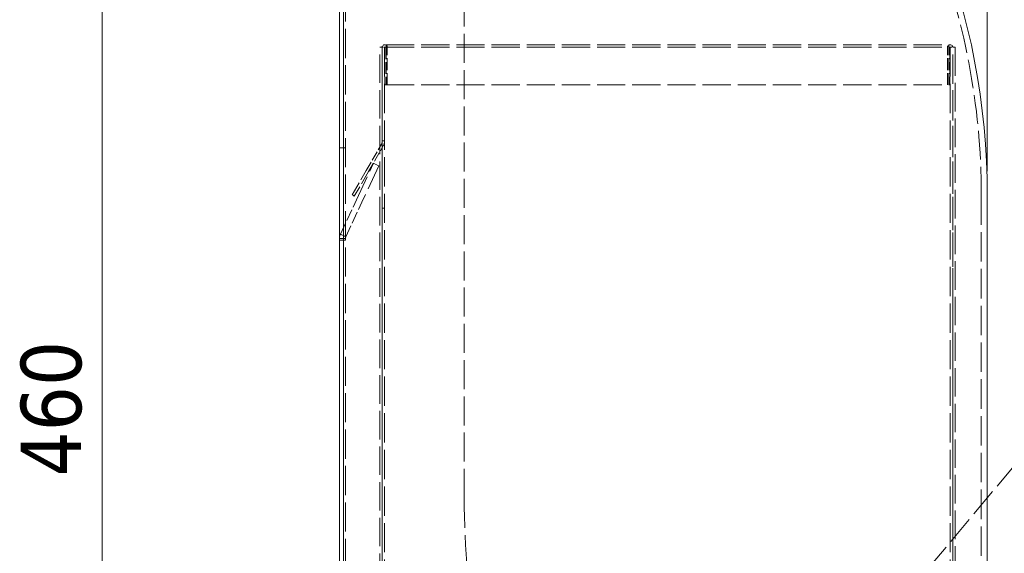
# Model space of a CAD drawing. Header units: millimetres. Extents: x 110 to 3135, y 110 to 2200.
# Tile 198 of 256: x 1223 to 1672, y 1234 to 1478. Entities that reach past the tile are written whole.
import ezdxf

# ---------------------------------------------------------------- set-up
doc = ezdxf.new("R2010")
doc.units = ezdxf.units.MM
doc.header["$LTSCALE"] = 11
doc.linetypes.add('DASHED', pattern=[0.2068, 0.1655, -0.0413])
for name, color, linetype, lineweight in [('Dimension (ISO)', 7, 'Continuous', 9), ('Hidden (ISO)', 7, 'DASHED', 9), ('Visible (ISO)', 7, 'Continuous', 18)]:
    doc.layers.add(name, color=color, linetype=linetype, lineweight=lineweight)
doc.styles.add('Note Text (ISO)', font='tahoma.ttf')
doc.dimstyles.new('Default (ISO)', dxfattribs={"dimscale": 11, "dimtxt": 2.5, "dimasz": 2.5, "dimexe": 1, "dimexo": 1, "dimgap": 0.762, "dimtad": 1, "dimrnd": 1e-08, "dimtxsty": 'Note Text (ISO)', "dimcen": 0.09, "dimdle": 10, "dimclrd": 256, "dimclre": 256, "dimclrt": 256, "dimazin": 2, "dimtfac": 1, "dimtmove": 0, "dimatfit": 3, "dimfxl": 0, "dimtolj": 1, "dimtzin": 0, "dimlwd": -1, "dimlwe": -1, "dimarcsym": 0})

# ---------------------------------------------------------------- blocks, each defined once
blk = doc.blocks.new('*D8')
at = {"layer": 'Defpoints', "color": 0}
for p in [(1370.76, 1720.5), (1260.76, 877.72), (1392.76, 877.72)]:
    blk.add_point(p, dxfattribs=at)
at = {"layer": 'Dimension (ISO)'}
for p, q in [((1359.76, 1720.5), (1249.76, 1720.5)), ((1260.76, 1693), (1260.76, 905.22)), ((1381.76, 877.72), (1249.76, 877.72))]:
    blk.add_line(p, q, dxfattribs=at)
for points in [[(1256.17, 1693), (1265.34, 1693), (1260.76, 1720.5)], [(1256.17, 905.22), (1265.34, 905.22), (1260.76, 877.72)]]:
    blk.add_solid(points, dxfattribs=at)
at = {"layer": 'Dimension (ISO)', "insert": (1223.75, 1269.27), "char_height": 27.5, "attachment_point": 1, "rotation": 90, "style": 'Note Text (ISO)'}
blk.add_mtext('\\A1;460', dxfattribs=at)
blk = doc.blocks.new('*D14')
at = {"layer": 'Defpoints', "color": 0}
for p in [(1363.1, 1893.68), (1363.1, 1610.53), (1996.6, 1378.26)]:
    blk.add_point(p, dxfattribs=at)
at = {"layer": 'Dimension (ISO)'}
for p, q in [((1363.1, 1621.53), (1363.1, 1904.68)), ((1996.6, 1389.26), (1996.6, 1904.68)), ((1969.1, 1893.68), (1390.6, 1893.68))]:
    blk.add_line(p, q, dxfattribs=at)
for points in [[(1390.6, 1898.27), (1390.6, 1889.1), (1363.1, 1893.68)], [(1969.1, 1898.27), (1969.1, 1889.1), (1996.6, 1893.68)]]:
    blk.add_solid(points, dxfattribs=at)
at = {"layer": 'Dimension (ISO)', "insert": (1655.14, 1930.71), "char_height": 27.5, "attachment_point": 1, "style": 'Note Text (ISO)'}
blk.add_mtext('\\A1; 320', dxfattribs=at)
blk = doc.blocks.new('*D15')
at = {"layer": 'Defpoints', "color": 0}
for p in [(1664.09, 1812.18), (1363.1, 1610.53), (1664.09, 1397.5)]:
    blk.add_point(p, dxfattribs=at)
at = {"layer": 'Dimension (ISO)'}
for p, q in [((1363.1, 1621.53), (1363.1, 1823.18)), ((1664.09, 1408.5), (1664.09, 1823.18)), ((1390.6, 1812.18), (1636.59, 1812.18))]:
    blk.add_line(p, q, dxfattribs=at)
for points in [[(1390.6, 1816.77), (1390.6, 1807.6), (1363.1, 1812.18)], [(1636.59, 1816.77), (1636.59, 1807.6), (1664.09, 1812.18)]]:
    blk.add_solid(points, dxfattribs=at)
at = {"layer": 'Dimension (ISO)', "insert": (1466.85, 1849.15), "char_height": 27.5, "attachment_point": 1, "style": 'Note Text (ISO)'}
blk.add_mtext('\\A1;164', dxfattribs=at)

msp = doc.modelspace()

# ---------------------------------------------------------------- linework, layer by layer
at = {"layer": 'Hidden (ISO)', "ltscale": 7.302115}
msp.add_line((1371.673, 1656.151), (1371.673, 941.884), dxfattribs=at)
at = {"layer": 'Hidden (ISO)', "ltscale": 7.253385}
msp.add_line((1931.644, 1578.405), (1401.344, 946.419), dxfattribs=at)
at = {"layer": 'Hidden (ISO)', "ltscale": 7.267459}
msp.add_line((1425.756, 1259.556), (1425.756, 1557.132), dxfattribs=at)
at = {"layer": 'Hidden (ISO)', "ltscale": 7.144566}
for p, q in [((1387.256, 944.947), (1387.256, 1465.026)), ((1388.356, 1465.026), (1388.356, 944.947)), ((1648.323, 944.947), (1648.323, 1465.026)), ((1649.423, 1465.026), (1649.423, 944.947))]:
    msp.add_line(p, q, dxfattribs=at)
at = {"layer": 'Hidden (ISO)', "ltscale": 0.797352}
for p, q in [((1387.256, 1465.026), (1390.19, 1465.026)), ((1646.49, 1465.026), (1649.423, 1465.026))]:
    msp.add_line(p, q, dxfattribs=at)
at = {"layer": 'Hidden (ISO)', "ltscale": 7.335278}
for p, q in [((1388.356, 947.751), (1388.356, 1465.026)), ((1389.456, 1465.026), (1389.456, 947.751)), ((1647.223, 1465.026), (1647.223, 947.751)), ((1648.323, 947.751), (1648.323, 1465.026))]:
    msp.add_line(p, q, dxfattribs=at)
at = {"layer": 'Hidden (ISO)', "ltscale": 2.966617}
for p, q in [((1389.64, 1465.026), (1389.64, 1447.884)), ((1390.19, 1465.026), (1390.19, 1447.884)), ((1390.74, 1447.884), (1390.74, 1465.026)), ((1645.94, 1447.884), (1645.94, 1465.026)), ((1646.49, 1447.884), (1646.49, 1465.026)), ((1647.04, 1465.026), (1647.04, 1447.884))]:
    msp.add_line(p, q, dxfattribs=at)
at = {"layer": 'Hidden (ISO)', "ltscale": 0.323865}
for p, q in [((1390.19, 1465.026), (1390.19, 1466.217)), ((1646.49, 1466.217), (1646.49, 1465.026))]:
    msp.add_line(p, q, dxfattribs=at)
at = {"layer": 'Hidden (ISO)', "ltscale": 7.041828}
for p, q in [((1390.19, 1466.217), (1646.49, 1466.217)), ((1390.19, 1465.117), (1646.49, 1465.117)), ((1390.19, 1447.884), (1646.49, 1447.884))]:
    msp.add_line(p, q, dxfattribs=at)
at = {"layer": 'Hidden (ISO)', "ltscale": 0.095089}
for p, q in [((1389.64, 1447.884), (1390.19, 1447.884)), ((1647.04, 1447.884), (1646.49, 1447.884))]:
    msp.add_line(p, q, dxfattribs=at)
at = {"layer": 'Hidden (ISO)', "ltscale": 0.190278}
for p, q in [((1388.356, 1422.362), (1389.456, 1422.362)), ((1374.754, 1397.76), (1375.706, 1397.21)), ((1388.356, 1391.692), (1389.456, 1391.692))]:
    msp.add_line(p, q, dxfattribs=at)
at = {"layer": 'Hidden (ISO)', "ltscale": 0.475844}
for p, q in [((1371.673, 1419.245), (1368.923, 1419.245)), ((1386.912, 1410.981), (1384.419, 1412.143)), ((1371.845, 1378.671), (1369.353, 1379.833)), ((1371.673, 1377.079), (1368.923, 1377.079))]:
    msp.add_line(p, q, dxfattribs=at)
at = {"layer": 'Hidden (ISO)', "ltscale": 2.402237}
for p, q in [((1381.171, 1408.874), (1388.111, 1420.895)), ((1382.123, 1408.324), (1389.063, 1420.345))]:
    msp.add_line(p, q, dxfattribs=at)
at = {"layer": 'Hidden (ISO)', "ltscale": 3.488751}
for p, q in [((1374.754, 1397.76), (1381.171, 1408.874)), ((1382.123, 1408.324), (1375.706, 1397.21))]:
    msp.add_line(p, q, dxfattribs=at)
at = {"layer": 'Hidden (ISO)', "ltscale": 6.329772}
for p, q in [((1376.671, 1395.528), (1384.419, 1412.143)), ((1386.912, 1410.981), (1379.164, 1394.365))]:
    msp.add_line(p, q, dxfattribs=at)
at = {"layer": 'Hidden (ISO)', "ltscale": 2.997002}
for p, q in [((1369.353, 1379.833), (1376.671, 1395.528)), ((1371.845, 1378.671), (1379.164, 1394.365))]:
    msp.add_line(p, q, dxfattribs=at)
at = {"layer": 'Hidden (ISO)', "ltscale": 7.373131}
msp.add_line((1661.34, 1397.501), (1661.34, 927.874), dxfattribs=at)
at = {"layer": 'Hidden (ISO)', "ltscale": 0.341628}
msp.add_line((1370.898, 1377.896), (1368.923, 1377.896), dxfattribs=at)
at = {"layer": 'Hidden (ISO)', "ltscale": 0.134116}
msp.add_line((1371.673, 1377.896), (1370.898, 1377.896), dxfattribs=at)
at = {"layer": 'Hidden (ISO)', "ltscale": 7.188023}
msp.add_arc((1339.59, 1397.501), 321.75, 0, 84.44127, dxfattribs=at)
at = {"layer": 'Hidden (ISO)', "ltscale": 0.647829}
for centre in [(1389.548, 1465.026), (1647.131, 1465.026)]:
    msp.add_arc(centre, 1.192, 0, 180, dxfattribs=at)
at = {"layer": 'Hidden (ISO)', "ltscale": 0.049741}
for centre in [(1389.548, 1465.026), (1647.131, 1465.026)]:
    msp.add_arc(centre, 0.0917, 0, 180, dxfattribs=at)
at = {"layer": 'Hidden (ISO)', "ltscale": 0.166036}
msp.add_arc((1386.523, 1421.812), 1.833, 330, 0, dxfattribs=at)
at = {"layer": 'Hidden (ISO)', "ltscale": 0.265717}
msp.add_arc((1386.523, 1421.812), 2.933, 330, 0, dxfattribs=at)
at = {"layer": 'Hidden (ISO)', "ltscale": 7.463058}
msp.add_arc((1792.423, 1259.556), 366.667, 180, 222.44546, dxfattribs=at)
at = {"layer": 'Hidden (ISO)', "ltscale": 0.351693}
msp.add_open_spline([(1368.923, 1377.896), (1368.923, 1378.485), (1369.056, 1379.198), (1369.353, 1379.833)], degree=3, dxfattribs=at)
at = {"layer": 'Hidden (ISO)', "ltscale": 0.151736}
msp.add_open_spline([(1371.845, 1378.671), (1371.726, 1378.416), (1371.673, 1378.132), (1371.673, 1377.896)], degree=3, dxfattribs=at)
at = {"layer": 'Visible (ISO)'}
for p, q in [((1370.756, 914.384), (1370.756, 1720.501)), ((1368.923, 941.884), (1368.923, 1656.151)), ((1664.09, 1397.501), (1664.09, 927.956))]:
    msp.add_line(p, q, dxfattribs=at)
msp.add_arc((1339.59, 1397.501), 324.5, 0, 84.48852, dxfattribs=at)

# ---------------------------------------------------------------- dimensions: what is measured, and where the dimension line sits
at = {"layer": 'Dimension (ISO)'}
dim = msp.add_linear_dim(base=(1363.102, 1893.684), p1=(1996.598, 1378.258), p2=(1363.102, 1610.532), angle=180, text=' 320', dimstyle='Default (ISO)', override={"dimdec": 2, "dimlfac": 0.545455, "dimtp": 0, "dimtm": 0, "dimtdec": 2, "dimtofl": 0, "dimatfit": 1}, dxfattribs=at)
dim.commit()
dim.dimension.update_dxf_attribs({"geometry": '*D14', "text_midpoint": (1691.252, 1893.684), "dimtype": 160})
for base, p1, p2, angle, picture, middle in [((1664.09, 1812.183), (1363.102, 1610.532), (1664.09, 1397.501), 180, '*D15', (1495.263, 1812.183)), ((1260.756, 877.717), (1370.756, 1720.501), (1392.756, 877.717), 90, '*D8', (1260.756, 1299.109))]:
    dim = msp.add_linear_dim(base=base, p1=p1, p2=p2, angle=angle, dimstyle='Default (ISO)', override={"dimdec": 0, "dimlfac": 0.545455, "dimtp": 0, "dimtm": 0, "dimtdec": 0, "dimtofl": 0, "dimatfit": 1}, dxfattribs=at)
    dim.commit()
    dim.dimension.update_dxf_attribs({"geometry": picture, "text_midpoint": middle, "dimtype": 160})

doc.saveas('drawing.dxf')
